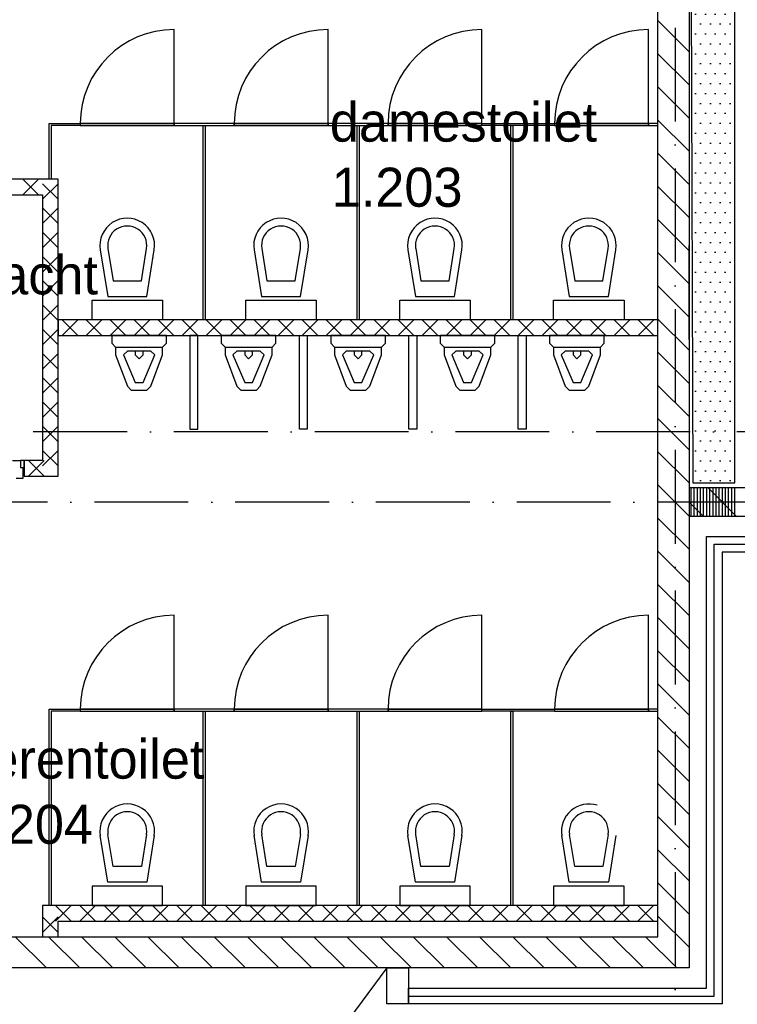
# Model space of a CAD drawing. Header units: millimetres. Extents: x 84333 to 241285, y -2244 to 84291.
# Tile 57 of 74: x 186126 to 190715, y 38363 to 44661. Entities that reach past the tile are written whole.
import ezdxf
from ezdxf.enums import TextEntityAlignment as Align

# ---------------------------------------------------------------- set-up
doc = ezdxf.new("R2010")
doc.units = ezdxf.units.MM
doc.header["$LTSCALE"] = 100
doc.linetypes.add('DASHDOT', pattern=[9, 6, -1.5, 0, -1.5])
doc.linetypes.add('HIDDEN', pattern=[9.525, 6.35, -3.175])
for name, color, linetype in [('AFDELING', 4, 'CONTINUOUS'), ('AL$1----_ALGEMEEN', 7, 'CONTINUOUS'), ('AL$7----_STRAMIEN', 1, 'DASHDOT'), ('AL21----_BUITENWAND', 4, 'CONTINUOUS'), ('AL22----_BINNENWAND', 7, 'CONTINUOUS'), ('AL22----_CAMPINGWANDJE', 1, 'CONTINUOUS'), ('AL23----_VLOEREN', 4, 'CONTINUOUS'), ('AL28----_KONSTRUKTIE', 3, 'CONTINUOUS'), ('AL31----_BUITENKOZ', 7, 'CONTINUOUS'), ('AL32----_BINNENKOZ', 7, 'CONTINUOUS'), ('AL32----_DRAAIRICHTING', 1, 'CONTINUOUS'), ('AL74----_INRSANITAIR', 7, 'CONTINUOUS'), ('ALXA1---_RASTER50', 12, 'CONTINUOUS'), ('ALXA3---_VOLZWART', 14, 'CONTINUOUS'), ('ALXA7---_KALKZVUIL', 1, 'CONTINUOUS'), ('ALXAB---_PREFABBETON', 1, 'CONTINUOUS'), ('BOUW', 8, 'CONTINUOUS'), ('EL6441--_DATACOM', 3, 'CONTINUOUS'), ('KABELGGOOT1', 8, 'CONTINUOUS')]:
    doc.layers.add(name, color=color, linetype=linetype)
doc.styles.add('BURO-025', font='BUROFONT.shx', dxfattribs={"height": 250})
doc.styles.add('TECHNIC', font='technic_.ttf')

# ---------------------------------------------------------------- blocks, each defined once
blk = doc.blocks.new('A$C13e6995e')
at = {"layer": 'KABELGGOOT1'}
h = blk.add_hatch(dxfattribs=at)
h.set_pattern_fill('DOTS', color=256, scale=40, style=0)
h.set_pattern_definition([(8e-14, (39793.956, 199192.7), (31.75, 63.5), [0, -63.5])])
h.paths.add_polyline_path([(106367.3, 48821.3), (106080.1, 48821.3), (106087.1, 46844.5), (106367.3, 46844.5)])
h.paths.add_polyline_path([(106367.3, 46844.5), (106087.1, 46844.5), (106093.7, 44958.7), (106367.3, 44958.7)])
h.paths.add_polyline_path([(106367.3, 44958.7), (106093.7, 44958.7), (106097.3, 43942.2), (106367.3, 43942.2)])
at = {"layer": 'AL$1----_ALGEMEEN', "color": 8, "linetype": 'HIDDEN'}
blk.add_line((106074.9, 44860), (106074.9, 45460), dxfattribs=at)
at = {"layer": 'AL$7----_STRAMIEN', "color": 1}
for p, q in [((105984.9, 79257.4), (105984.9, 9360)), ((151985.1, 44270), (8890.5, 44270)), ((152376.7, 43820), (9683.8, 43820))]:
    blk.add_line(p, q, dxfattribs=at)
at = {"layer": 'AL21----_BUITENWAND', "color": 8}
for p, q in [((106184.9, 40710), (106184.9, 43600)), ((106184.9, 43600), (108069.9, 43600)), ((108169.9, 43500), (106284.9, 43500)), ((106284.9, 43500), (106284.9, 40610)), ((104279.8, 40710), (106184.9, 40710)), ((104279.8, 40610), (104279.8, 40710)), ((106284.9, 40610), (104279.8, 40610))]:
    blk.add_line(p, q, dxfattribs=at)
at = {"layer": 'AL22----_BINNENWAND', "color": 8}
for p, q in [((102038.9, 45885.5), (99924.9, 45885.5)), ((102038.9, 43985.5), (102038.9, 45885.5)), ((99924.9, 45785.5), (101938.9, 45785.5)), ((101938.9, 45785.5), (101938.9, 44085.5)), ((105874.9, 44985.5), (102038.9, 44985.5)), ((102038.9, 44985.5), (102038.9, 44885.5)), ((105874.9, 44885.5), (105874.9, 44985.5)), ((102038.9, 44885.5), (105874.9, 44885.5)), ((101938.9, 44085.5), (101821.4, 44085.5)), ((101821.4, 44085.5), (101821.4, 43985.5)), ((101821.4, 43985.5), (102038.9, 43985.5)), ((105874.9, 41239), (101938.7, 41239)), ((101938.7, 41239), (101938.7, 41040)), ((105874.9, 41139), (105874.9, 41239)), ((102038.7, 41040), (102038.7, 41139)), ((102038.7, 41139), (105874.9, 41139)), ((101938.7, 41040), (102038.7, 41040))]:
    blk.add_line(p, q, dxfattribs=at)
at = {"layer": 'AL22----_CAMPINGWANDJE', "color": 8}
for p, q in [((101982.4, 45885.5), (101982.4, 46242)), ((101982.4, 46242), (102180.9, 46242)), ((102180.9, 46229), (101995.4, 46229)), ((101995.4, 46229), (101995.4, 45885.5)), ((102180.9, 46242), (102180.9, 46229)), ((102966.4, 44985.5), (102966.4, 46229)), ((102966.4, 46229), (102979.4, 46229)), ((102979.4, 46229), (102979.4, 44985.5)), ((103950.4, 44985.5), (103950.4, 46229)), ((103950.4, 46229), (103963.4, 46229)), ((103963.4, 46229), (103963.4, 44985.5)), ((104748.9, 46229), (104748.9, 46242)), ((104748.9, 46242), (105213.9, 46242)), ((105213.9, 46229), (104748.9, 46229)), ((104934.4, 44985.5), (104934.4, 46229)), ((104934.4, 46229), (104947.4, 46229)), ((104947.4, 46229), (104947.4, 44985.5)), ((105213.9, 46242), (105213.9, 46229)), ((105873.9, 46242), (105813.9, 46242)), ((105813.9, 46242), (105813.9, 46229)), ((105813.9, 46229), (105873.9, 46229)), ((105873.9, 46229), (105873.9, 46242)), ((101995.4, 45885.5), (101982.4, 45885.5)), ((102979.4, 44985.5), (102966.4, 44985.5)), ((103963.4, 44985.5), (103950.4, 44985.5)), ((104947.4, 44985.5), (104934.4, 44985.5)), ((101982.4, 41239), (101982.4, 42495.5)), ((101982.4, 42495.5), (102180.9, 42495.5)), ((102180.9, 42482.5), (101995.4, 42482.5)), ((101995.4, 42482.5), (101995.4, 41239)), ((102180.9, 42495.5), (102180.9, 42482.5)), ((102966.4, 41239), (102966.4, 42482.5)), ((102966.4, 42482.5), (102979.4, 42482.5)), ((102979.4, 42482.5), (102979.4, 41239)), ((103950.4, 41239), (103950.4, 42482.5)), ((103950.4, 42482.5), (103963.4, 42482.5)), ((103963.4, 42482.5), (103963.4, 41239)), ((104748.9, 42482.5), (104748.9, 42495.5)), ((104748.9, 42495.5), (105213.9, 42495.5)), ((105213.9, 42482.5), (104748.9, 42482.5)), ((104934.4, 41239), (104934.4, 42482.5)), ((104934.4, 42482.5), (104947.4, 42482.5)), ((104947.4, 42482.5), (104947.4, 41239)), ((105213.9, 42495.5), (105213.9, 42482.5)), ((105873.9, 42495.5), (105813.9, 42495.5)), ((105813.9, 42495.5), (105813.9, 42482.5)), ((105813.9, 42482.5), (105873.9, 42482.5)), ((105873.9, 42482.5), (105873.9, 42495.5)), ((101995.4, 41239), (101982.4, 41239)), ((102979.4, 41239), (102966.4, 41239)), ((103963.4, 41239), (103950.4, 41239)), ((104947.4, 41239), (104934.4, 41239))]:
    blk.add_line(p, q, dxfattribs=at)
at = {"layer": 'AL23----_VLOEREN', "color": 8}
blk.add_line((104140.8, 40840), (100713.9, 36232.4), dxfattribs=at)
at = {"layer": 'AL28----_KONSTRUKTIE', "color": 8, "linetype": 'Continuous'}
for p, q in [((106074.9, 50440), (106074.9, 40840)), ((105874.9, 41040), (105874.9, 50240)), ((108077.6, 43910), (106074.9, 43910)), ((106074.9, 43910), (106074.9, 43730)), ((106074.9, 43730), (108169.9, 43730)), ((99924.9, 41040), (105874.9, 41040)), ((106074.9, 40840), (99724.9, 40840))]:
    blk.add_line(p, q, dxfattribs=at)
at = {"layer": 'AL31----_BUITENKOZ', "color": 8}
for p, q in [((104140.8, 40610), (104140.8, 40840)), ((104140.8, 40840), (104279.8, 40840)), ((104279.8, 40840), (104279.8, 40610)), ((104279.8, 40610), (104140.8, 40610))]:
    blk.add_line(p, q, dxfattribs=at)
at = {"layer": 'AL32----_BINNENKOZ', "color": 8}
for p, q in [((102780.9, 46242), (102180.9, 46242)), ((102180.9, 46242), (102180.9, 46229)), ((102180.9, 46229), (102780.9, 46229)), ((102780.9, 46229), (102780.9, 46242)), ((103764.9, 46242), (103164.9, 46242)), ((103164.9, 46242), (103164.9, 46229)), ((103164.9, 46229), (103764.9, 46229)), ((103764.9, 46229), (103764.9, 46242)), ((104748.9, 46242), (104148.9, 46242)), ((104148.9, 46242), (104148.9, 46229)), ((104148.9, 46229), (104748.9, 46229)), ((104748.9, 46229), (104748.9, 46242)), ((105813.9, 46242), (105213.9, 46242)), ((105213.9, 46242), (105213.9, 46229)), ((105213.9, 46229), (105813.9, 46229)), ((105813.9, 46229), (105813.9, 46242)), ((101746.4, 44085.5), (101798.4, 44085.5)), ((101821.4, 44085.5), (101798.4, 44085.5)), ((101798.4, 44085.5), (101798.4, 44041.5)), ((101821.4, 44041.5), (101821.4, 44085.5)), ((101798.4, 44041.5), (101821.4, 44041.5)), ((101798.4, 44041.5), (101813.4, 44041.5)), ((101813.4, 44041.5), (101813.4, 43971.5)), ((101813.4, 43971.5), (101771.4, 43971.5)), ((102780.9, 42495.5), (102180.9, 42495.5)), ((102180.9, 42495.5), (102180.9, 42482.5)), ((102180.9, 42482.5), (102780.9, 42482.5)), ((102780.9, 42482.5), (102780.9, 42495.5)), ((103764.9, 42495.5), (103164.9, 42495.5)), ((103164.9, 42495.5), (103164.9, 42482.5)), ((103164.9, 42482.5), (103764.9, 42482.5)), ((103764.9, 42482.5), (103764.9, 42495.5)), ((104748.9, 42495.5), (104148.9, 42495.5)), ((104148.9, 42495.5), (104148.9, 42482.5)), ((104148.9, 42482.5), (104748.9, 42482.5)), ((104748.9, 42482.5), (104748.9, 42495.5)), ((105813.9, 42495.5), (105213.9, 42495.5)), ((105213.9, 42495.5), (105213.9, 42482.5)), ((105213.9, 42482.5), (105813.9, 42482.5)), ((105813.9, 42482.5), (105813.9, 42495.5))]:
    blk.add_line(p, q, dxfattribs=at)
at = {"layer": 'AL32----_DRAAIRICHTING', "color": 8}
for p, q in [((102780.9, 46242), (102780.9, 46842)), ((103764.9, 46242), (103764.9, 46842)), ((104748.9, 46242), (104748.9, 46842)), ((105813.9, 46242), (105813.9, 46842)), ((102180.9, 46242), (102780.9, 46242)), ((102780.9, 46242), (102780.9, 46229)), ((103164.9, 46242), (102780.9, 46242)), ((102780.9, 46229), (103164.9, 46229)), ((103164.9, 46242), (103764.9, 46242)), ((103164.9, 46229), (103164.9, 46242)), ((103764.9, 46242), (103764.9, 46229)), ((104148.9, 46242), (103764.9, 46242)), ((103764.9, 46229), (104148.9, 46229)), ((104148.9, 46242), (104748.9, 46242)), ((104148.9, 46229), (104148.9, 46242)), ((105213.9, 46242), (105813.9, 46242)), ((102780.9, 42495.5), (102780.9, 43095.5)), ((103764.9, 42495.5), (103764.9, 43095.5)), ((104748.9, 42495.5), (104748.9, 43095.5)), ((105813.9, 42495.5), (105813.9, 43095.5)), ((102180.9, 42495.5), (102780.9, 42495.5)), ((102780.9, 42495.5), (102780.9, 42482.5)), ((103164.9, 42495.5), (102780.9, 42495.5)), ((102780.9, 42482.5), (103164.9, 42482.5)), ((103164.9, 42495.5), (103764.9, 42495.5)), ((103164.9, 42482.5), (103164.9, 42495.5)), ((103764.9, 42495.5), (103764.9, 42482.5)), ((104148.9, 42495.5), (103764.9, 42495.5)), ((103764.9, 42482.5), (104148.9, 42482.5)), ((104148.9, 42495.5), (104748.9, 42495.5)), ((104148.9, 42482.5), (104148.9, 42495.5)), ((105213.9, 42495.5), (105813.9, 42495.5))]:
    blk.add_line(p, q, dxfattribs=at)
for centre in [(102780.9, 46242), (103764.9, 46242), (104748.9, 46242), (105813.9, 46242), (102780.9, 42495.5), (103764.9, 42495.5), (104748.9, 42495.5), (105813.9, 42495.5)]:
    blk.add_arc(centre, 600, 90, 180, dxfattribs=at)
at = {"layer": 'AL74----_INRSANITAIR', "color": 8, "linetype": 'Continuous'}
for p, q in [((102530.9, 45560.5), (102530.9, 45560.5)), ((104498.9, 45560.5), (104498.9, 45560.5)), ((105482.9, 45560.5), (105482.9, 45560.5)), ((102308.2, 45432.7), (102355.9, 45135.5)), ((102357.5, 45440.7), (102390.5, 45235.5)), ((102571.4, 45235.5), (102604.4, 45440.7)), ((102605.9, 45135.5), (102653.7, 45432.7)), ((103292.2, 45432.7), (103339.9, 45135.5)), ((103341.5, 45440.7), (103374.5, 45235.5)), ((103555.4, 45235.5), (103588.4, 45440.7)), ((103589.9, 45135.5), (103637.7, 45432.7)), ((104276.2, 45432.7), (104323.9, 45135.5)), ((104325.5, 45440.7), (104358.5, 45235.5)), ((104539.4, 45235.5), (104572.4, 45440.7)), ((104573.9, 45135.5), (104621.7, 45432.7)), ((105260.2, 45432.7), (105307.9, 45135.5)), ((105309.5, 45440.7), (105342.5, 45235.5)), ((105523.4, 45235.5), (105556.4, 45440.7)), ((105523.4, 45235.5), (105556.4, 45440.7)), ((105557.9, 45135.5), (105605.7, 45432.7)), ((102655.9, 45385.5), (102655.9, 45385.5)), ((103639.9, 45385.5), (103639.9, 45385.5)), ((104623.9, 45385.5), (104623.9, 45385.5)), ((105607.9, 45385.5), (105607.9, 45385.5)), ((105607.9, 45385.5), (105607.9, 45385.5)), ((102390.5, 45235.5), (102571.4, 45235.5)), ((103374.5, 45235.5), (103555.4, 45235.5)), ((104358.5, 45235.5), (104539.4, 45235.5)), ((105342.5, 45235.5), (105523.4, 45235.5)), ((102255.9, 44985.5), (102255.9, 45110.5)), ((102255.9, 45110.5), (102705.9, 45110.5)), ((102355.9, 45135.5), (102605.9, 45135.5)), ((102705.9, 45110.5), (102705.9, 44985.5)), ((103239.9, 44985.5), (103239.9, 45110.5)), ((103239.9, 45110.5), (103689.9, 45110.5)), ((103339.9, 45135.5), (103589.9, 45135.5)), ((103689.9, 45110.5), (103689.9, 44985.5)), ((104223.9, 44985.5), (104223.9, 45110.5)), ((104223.9, 45110.5), (104673.9, 45110.5)), ((104323.9, 45135.5), (104573.9, 45135.5)), ((104673.9, 45110.5), (104673.9, 44985.5)), ((105207.9, 44985.5), (105207.9, 45110.5)), ((105207.9, 45110.5), (105657.9, 45110.5)), ((105307.9, 45135.5), (105557.9, 45135.5)), ((105657.9, 45110.5), (105657.9, 44985.5)), ((102705.9, 44985.5), (102255.9, 44985.5)), ((103689.9, 44985.5), (103239.9, 44985.5)), ((104673.9, 44985.5), (104223.9, 44985.5)), ((105657.9, 44985.5), (105207.9, 44985.5)), ((102381.9, 44885.5), (102381.9, 44835.5)), ((102731.9, 44885.5), (102381.9, 44885.5)), ((102731.9, 44835.5), (102731.9, 44885.5)), ((103081.9, 44885.5), (103081.9, 44835.5)), ((103431.9, 44885.5), (103081.9, 44885.5)), ((103431.9, 44835.5), (103431.9, 44885.5)), ((103781.9, 44885.5), (103781.9, 44835.5)), ((104131.9, 44885.5), (103781.9, 44885.5)), ((104131.9, 44835.5), (104131.9, 44885.5)), ((104481.9, 44885.5), (104481.9, 44835.5)), ((104831.9, 44885.5), (104481.9, 44885.5)), ((104831.9, 44835.5), (104831.9, 44885.5)), ((105181.9, 44885.5), (105181.9, 44835.5)), ((105531.9, 44885.5), (105181.9, 44885.5)), ((105531.9, 44835.5), (105531.9, 44885.5)), ((102381.9, 44835.5), (102406.9, 44810.5)), ((102406.9, 44810.5), (102406.9, 44760.5)), ((102406.9, 44810.5), (102406.9, 44810.5)), ((102406.9, 44810.5), (102706.9, 44810.5)), ((102481.9, 44785.5), (102456.9, 44760.5)), ((102631.9, 44785.5), (102481.9, 44785.5)), ((102531.9, 44785.5), (102531.9, 44760.5)), ((102581.9, 44760.5), (102581.9, 44785.5)), ((102656.9, 44760.5), (102631.9, 44785.5)), ((102706.9, 44810.5), (102731.9, 44835.5)), ((102706.9, 44760.5), (102706.9, 44810.5)), ((103081.9, 44835.5), (103106.9, 44810.5)), ((103106.9, 44810.5), (103106.9, 44760.5)), ((103106.9, 44810.5), (103106.9, 44810.5)), ((103106.9, 44810.5), (103406.9, 44810.5)), ((103181.9, 44785.5), (103156.9, 44760.5)), ((103331.9, 44785.5), (103181.9, 44785.5)), ((103231.9, 44785.5), (103231.9, 44760.5)), ((103281.9, 44760.5), (103281.9, 44785.5)), ((103356.9, 44760.5), (103331.9, 44785.5)), ((103406.9, 44810.5), (103431.9, 44835.5)), ((103406.9, 44760.5), (103406.9, 44810.5)), ((103781.9, 44835.5), (103806.9, 44810.5)), ((103806.9, 44810.5), (103806.9, 44760.5)), ((103806.9, 44810.5), (103806.9, 44810.5)), ((103806.9, 44810.5), (104106.9, 44810.5)), ((103881.9, 44785.5), (103856.9, 44760.5)), ((104031.9, 44785.5), (103881.9, 44785.5)), ((103931.9, 44785.5), (103931.9, 44760.5)), ((103981.9, 44760.5), (103981.9, 44785.5)), ((104056.9, 44760.5), (104031.9, 44785.5)), ((104106.9, 44810.5), (104131.9, 44835.5)), ((104106.9, 44760.5), (104106.9, 44810.5)), ((104481.9, 44835.5), (104506.9, 44810.5)), ((104506.9, 44810.5), (104506.9, 44760.5)), ((104506.9, 44810.5), (104506.9, 44810.5)), ((104506.9, 44810.5), (104806.9, 44810.5)), ((104581.9, 44785.5), (104556.9, 44760.5)), ((104731.9, 44785.5), (104581.9, 44785.5)), ((104631.9, 44785.5), (104631.9, 44760.5)), ((104681.9, 44760.5), (104681.9, 44785.5)), ((104756.9, 44760.5), (104731.9, 44785.5)), ((104806.9, 44810.5), (104831.9, 44835.5)), ((104806.9, 44760.5), (104806.9, 44810.5)), ((105181.9, 44835.5), (105206.9, 44810.5)), ((105206.9, 44810.5), (105206.9, 44760.5)), ((105206.9, 44810.5), (105206.9, 44810.5)), ((105206.9, 44810.5), (105506.9, 44810.5)), ((105281.9, 44785.5), (105256.9, 44760.5)), ((105431.9, 44785.5), (105281.9, 44785.5)), ((105331.9, 44785.5), (105331.9, 44760.5)), ((105381.9, 44760.5), (105381.9, 44785.5)), ((105456.9, 44760.5), (105431.9, 44785.5)), ((105506.9, 44810.5), (105531.9, 44835.5)), ((105506.9, 44760.5), (105506.9, 44810.5)), ((102406.9, 44760.5), (102481.9, 44560.5)), ((102456.9, 44760.5), (102531.9, 44585.5)), ((102456.9, 44760.5), (102456.9, 44760.5)), ((102531.9, 44760.5), (102556.9, 44735.5)), ((102556.9, 44735.5), (102581.9, 44760.5)), ((102581.9, 44585.5), (102656.9, 44760.5)), ((102631.9, 44560.5), (102706.9, 44760.5)), ((103106.9, 44760.5), (103181.9, 44560.5)), ((103156.9, 44760.5), (103231.9, 44585.5)), ((103156.9, 44760.5), (103156.9, 44760.5)), ((103231.9, 44760.5), (103256.9, 44735.5)), ((103256.9, 44735.5), (103281.9, 44760.5)), ((103281.9, 44585.5), (103356.9, 44760.5)), ((103331.9, 44560.5), (103406.9, 44760.5)), ((103806.9, 44760.5), (103881.9, 44560.5)), ((103856.9, 44760.5), (103931.9, 44585.5)), ((103856.9, 44760.5), (103856.9, 44760.5)), ((103931.9, 44760.5), (103956.9, 44735.5)), ((103956.9, 44735.5), (103981.9, 44760.5)), ((103981.9, 44585.5), (104056.9, 44760.5)), ((104031.9, 44560.5), (104106.9, 44760.5)), ((104506.9, 44760.5), (104581.9, 44560.5)), ((104556.9, 44760.5), (104631.9, 44585.5)), ((104556.9, 44760.5), (104556.9, 44760.5)), ((104631.9, 44760.5), (104656.9, 44735.5)), ((104656.9, 44735.5), (104681.9, 44760.5)), ((104681.9, 44585.5), (104756.9, 44760.5)), ((104731.9, 44560.5), (104806.9, 44760.5)), ((105206.9, 44760.5), (105281.9, 44560.5)), ((105256.9, 44760.5), (105331.9, 44585.5)), ((105256.9, 44760.5), (105256.9, 44760.5)), ((105331.9, 44760.5), (105356.9, 44735.5)), ((105356.9, 44735.5), (105381.9, 44760.5)), ((105381.9, 44585.5), (105456.9, 44760.5)), ((105431.9, 44560.5), (105506.9, 44760.5)), ((102481.9, 44560.5), (102481.9, 44560.5)), ((102481.9, 44560.5), (102506.9, 44535.5)), ((102506.9, 44535.5), (102606.9, 44535.5)), ((102531.9, 44585.5), (102581.9, 44585.5)), ((102606.9, 44535.5), (102631.9, 44560.5)), ((102606.9, 44535.5), (102606.9, 44535.5)), ((103181.9, 44560.5), (103181.9, 44560.5)), ((103181.9, 44560.5), (103206.9, 44535.5)), ((103206.9, 44535.5), (103306.9, 44535.5)), ((103231.9, 44585.5), (103281.9, 44585.5)), ((103306.9, 44535.5), (103331.9, 44560.5)), ((103306.9, 44535.5), (103306.9, 44535.5)), ((103881.9, 44560.5), (103881.9, 44560.5)), ((103881.9, 44560.5), (103906.9, 44535.5)), ((103906.9, 44535.5), (104006.9, 44535.5)), ((103931.9, 44585.5), (103981.9, 44585.5)), ((104006.9, 44535.5), (104031.9, 44560.5)), ((104006.9, 44535.5), (104006.9, 44535.5)), ((104581.9, 44560.5), (104581.9, 44560.5)), ((104581.9, 44560.5), (104606.9, 44535.5)), ((104606.9, 44535.5), (104706.9, 44535.5)), ((104631.9, 44585.5), (104681.9, 44585.5)), ((104706.9, 44535.5), (104731.9, 44560.5)), ((104706.9, 44535.5), (104706.9, 44535.5)), ((105281.9, 44560.5), (105281.9, 44560.5)), ((105281.9, 44560.5), (105306.9, 44535.5)), ((105306.9, 44535.5), (105406.9, 44535.5)), ((105331.9, 44585.5), (105381.9, 44585.5)), ((105406.9, 44535.5), (105431.9, 44560.5)), ((105406.9, 44535.5), (105406.9, 44535.5)), ((102430.9, 41814), (102430.9, 41814)), ((103414.9, 41814), (103414.9, 41814)), ((104398.9, 41814), (104398.9, 41814)), ((105382.9, 41814), (105382.9, 41814)), ((102390.5, 41489), (102357.5, 41694.2)), ((102604.4, 41694.2), (102571.4, 41489)), ((103374.5, 41489), (103341.5, 41694.2)), ((103588.4, 41694.2), (103555.4, 41489)), ((104358.5, 41489), (104325.5, 41694.2)), ((104572.4, 41694.2), (104539.4, 41489)), ((105342.5, 41489), (105309.5, 41694.2)), ((105556.4, 41694.2), (105523.4, 41489)), ((102305.9, 41639), (102305.9, 41639)), ((102355.9, 41389), (102308.2, 41686.3)), ((102653.7, 41686.3), (102605.9, 41389)), ((103289.9, 41639), (103289.9, 41639)), ((103339.9, 41389), (103292.2, 41686.3)), ((103637.7, 41686.3), (103589.9, 41389)), ((104273.9, 41639), (104273.9, 41639)), ((104323.9, 41389), (104276.2, 41686.3)), ((104621.7, 41686.3), (104573.9, 41389)), ((105257.9, 41639), (105257.9, 41639)), ((105307.9, 41389), (105260.2, 41686.3)), ((105605.7, 41686.3), (105557.9, 41389)), ((102571.4, 41489), (102390.5, 41489)), ((103555.4, 41489), (103374.5, 41489)), ((104539.4, 41489), (104358.5, 41489)), ((105523.4, 41489), (105342.5, 41489)), ((102605.9, 41389), (102355.9, 41389)), ((103589.9, 41389), (103339.9, 41389)), ((104573.9, 41389), (104323.9, 41389)), ((105557.9, 41389), (105307.9, 41389)), ((102705.9, 41364), (102255.9, 41364)), ((102255.9, 41364), (102255.9, 41239)), ((102705.9, 41239), (102705.9, 41364)), ((103689.9, 41364), (103239.9, 41364)), ((103239.9, 41364), (103239.9, 41239)), ((103689.9, 41239), (103689.9, 41364)), ((104673.9, 41364), (104223.9, 41364)), ((104223.9, 41364), (104223.9, 41239)), ((104673.9, 41239), (104673.9, 41364)), ((105657.9, 41364), (105207.9, 41364)), ((105207.9, 41364), (105207.9, 41239)), ((105657.9, 41239), (105657.9, 41364)), ((102255.9, 41239), (102705.9, 41239)), ((103239.9, 41239), (103689.9, 41239)), ((104223.9, 41239), (104673.9, 41239)), ((105207.9, 41239), (105657.9, 41239))]:
    blk.add_line(p, q, dxfattribs=at)
at = {"layer": 'AL74----_INRSANITAIR', "color": 8}
for p, q in [((102931.9, 44885.5), (102881.9, 44885.5)), ((102881.9, 44885.5), (102881.9, 44285.5)), ((102931.9, 44285.5), (102931.9, 44885.5)), ((103581.9, 44285.5), (103581.9, 44885.5)), ((103581.9, 44885.5), (103631.9, 44885.5)), ((103631.9, 44885.5), (103631.9, 44285.5)), ((104281.9, 44285.5), (104281.9, 44885.5)), ((104281.9, 44885.5), (104331.9, 44885.5)), ((104331.9, 44885.5), (104331.9, 44285.5)), ((104981.9, 44285.5), (104981.9, 44885.5)), ((104981.9, 44885.5), (105031.9, 44885.5)), ((105031.9, 44885.5), (105031.9, 44285.5)), ((102881.9, 44285.5), (102931.9, 44285.5)), ((103631.9, 44285.5), (103581.9, 44285.5)), ((104331.9, 44285.5), (104281.9, 44285.5)), ((105031.9, 44285.5), (104981.9, 44285.5))]:
    blk.add_line(p, q, dxfattribs=at)
at = {"layer": 'AL74----_INRSANITAIR', "color": 8, "linetype": 'Continuous'}
for centre, radius, start in [((102480.9, 45460.5), 175, 350.86729), ((103464.9, 45460.5), 175, 350.86729), ((104448.9, 45460.5), 175, 350.86729), ((105432.9, 45460.5), 175, 350.86729), ((102480.9, 45460.5), 125, 350.86729), ((103464.9, 45460.5), 125, 350.86729), ((104448.9, 45460.5), 125, 350.86729), ((105432.9, 45460.5), 125, 350.86729), ((102480.9, 41714), 175, 350.86729), ((103464.9, 41714), 175, 350.86729), ((104448.9, 41714), 175, 350.86729), ((105432.9, 41714), 175, 71.96855), ((102480.9, 41714), 125, 350.86729), ((103464.9, 41714), 125, 350.86729), ((104448.9, 41714), 125, 350.86729), ((105432.9, 41714), 125, 350.86729)]:
    blk.add_arc(centre, radius, start, 189.13271, dxfattribs=at)
at = {"layer": 'ALXA1---_RASTER50', "color": 8}
for p, q in [((106087.1, 43730), (106087.1, 43910)), ((106107.1, 43730), (106107.1, 43910)), ((106127.1, 43730), (106127.1, 43910)), ((106147.1, 43730), (106147.1, 43910)), ((106167.1, 43730), (106167.1, 43910)), ((106187.1, 43730), (106187.1, 43910)), ((106207.1, 43730), (106207.1, 43910)), ((106227.1, 43730), (106227.1, 43910)), ((106247.1, 43730), (106247.1, 43910)), ((106267.1, 43730), (106267.1, 43910)), ((106287.1, 43730), (106287.1, 43910)), ((106307.1, 43730), (106307.1, 43910)), ((106327.1, 43730), (106327.1, 43910)), ((106347.1, 43730), (106347.1, 43910)), ((106367.1, 43730), (106367.1, 43910))]:
    blk.add_line(p, q, dxfattribs=at)
at = {"layer": 'ALXA3---_VOLZWART', "color": 8}
for p, q in [((106234.9, 40660), (106234.9, 43550)), ((106234.9, 43550), (108119.9, 43550)), ((104279.8, 40660), (106234.9, 40660))]:
    blk.add_line(p, q, dxfattribs=at)
at = {"layer": 'ALXA7---_KALKZVUIL', "color": 8}
for p, q in [((101813.2, 45785.5), (101913.2, 45885.5)), ((101913.2, 45785.5), (101813.2, 45885.5)), ((101938.9, 45856.2), (102038.9, 45756.2)), ((101938.9, 45756.2), (102038.9, 45856.2)), ((101938.9, 45701.2), (102038.9, 45601.2)), ((101938.9, 45601.2), (102038.9, 45701.2)), ((101938.9, 45546.1), (102038.9, 45446.1)), ((101938.9, 45446.1), (102038.9, 45546.1)), ((101938.9, 45391.1), (102038.9, 45291.1)), ((101938.9, 45291.1), (102038.9, 45391.1)), ((101938.9, 45236), (102038.9, 45136)), ((101938.9, 45136), (102038.9, 45236)), ((101938.9, 45081), (102038.9, 44981)), ((101938.9, 44981), (102038.9, 45081)), ((102065.7, 44885.5), (102165.7, 44985.5)), ((102165.7, 44885.5), (102065.7, 44985.5)), ((102219.1, 44885.5), (102319.1, 44985.5)), ((102319.1, 44885.5), (102219.1, 44985.5)), ((102372.5, 44885.5), (102472.5, 44985.5)), ((102472.5, 44885.5), (102372.5, 44985.5)), ((102526, 44885.5), (102626, 44985.5)), ((102626, 44885.5), (102526, 44985.5)), ((102679.4, 44885.5), (102779.4, 44985.5)), ((102779.4, 44885.5), (102679.4, 44985.5)), ((102832.9, 44885.5), (102932.9, 44985.5)), ((102932.9, 44885.5), (102832.9, 44985.5)), ((102986.3, 44885.5), (103086.3, 44985.5)), ((103086.3, 44885.5), (102986.3, 44985.5)), ((103139.7, 44885.5), (103239.7, 44985.5)), ((103239.7, 44885.5), (103139.7, 44985.5)), ((103293.2, 44885.5), (103393.2, 44985.5)), ((103393.2, 44885.5), (103293.2, 44985.5)), ((103446.6, 44885.5), (103546.6, 44985.5)), ((103546.6, 44885.5), (103446.6, 44985.5)), ((103600.1, 44885.5), (103700.1, 44985.5)), ((103700.1, 44885.5), (103600.1, 44985.5)), ((103753.5, 44885.5), (103853.5, 44985.5)), ((103853.5, 44885.5), (103753.5, 44985.5)), ((103906.9, 44885.5), (104006.9, 44985.5)), ((104006.9, 44885.5), (103906.9, 44985.5)), ((104060.4, 44885.5), (104160.4, 44985.5)), ((104160.4, 44885.5), (104060.4, 44985.5)), ((104213.8, 44885.5), (104313.8, 44985.5)), ((104313.8, 44885.5), (104213.8, 44985.5)), ((104367.3, 44885.5), (104467.3, 44985.5)), ((104467.3, 44885.5), (104367.3, 44985.5)), ((104520.7, 44885.5), (104620.7, 44985.5)), ((104620.7, 44885.5), (104520.7, 44985.5)), ((104674.1, 44885.5), (104774.1, 44985.5)), ((104774.1, 44885.5), (104674.1, 44985.5)), ((104827.6, 44885.5), (104927.6, 44985.5)), ((104927.6, 44885.5), (104827.6, 44985.5)), ((104981, 44885.5), (105081, 44985.5)), ((105081, 44885.5), (104981, 44985.5)), ((105134.5, 44885.5), (105234.5, 44985.5)), ((105234.5, 44885.5), (105134.5, 44985.5)), ((105287.9, 44885.5), (105387.9, 44985.5)), ((105387.9, 44885.5), (105287.9, 44985.5)), ((105441.3, 44885.5), (105541.3, 44985.5)), ((105541.3, 44885.5), (105441.3, 44985.5)), ((105594.8, 44885.5), (105694.8, 44985.5)), ((105694.8, 44885.5), (105594.8, 44985.5)), ((105748.2, 44885.5), (105848.2, 44985.5)), ((105848.2, 44885.5), (105748.2, 44985.5)), ((101938.9, 44925.9), (102038.9, 44825.9)), ((101938.9, 44825.9), (102038.9, 44925.9)), ((101938.9, 44770.8), (102038.9, 44670.8)), ((101938.9, 44670.8), (102038.9, 44770.8)), ((101938.9, 44615.8), (102038.9, 44515.8)), ((101938.9, 44515.8), (102038.9, 44615.8)), ((101938.9, 44460.7), (102038.9, 44360.7)), ((101938.9, 44360.7), (102038.9, 44460.7)), ((101938.9, 44305.7), (102038.9, 44205.7)), ((101938.9, 44205.7), (102038.9, 44305.7)), ((101938.9, 44150.6), (102038.9, 44050.6)), ((101938.9, 44050.6), (102038.9, 44150.6)), ((101949, 44085.5), (101849, 43985.5)), ((101849, 44085.5), (101949, 43985.5)), ((102022.5, 41139), (102122.5, 41239)), ((102122.5, 41139), (102022.5, 41239)), ((102177.7, 41139), (102277.7, 41239)), ((102277.7, 41139), (102177.7, 41239)), ((102332.9, 41139), (102432.9, 41239)), ((102432.9, 41139), (102332.9, 41239)), ((102488.1, 41139), (102588.1, 41239)), ((102588.1, 41139), (102488.1, 41239)), ((102643.3, 41139), (102743.3, 41239)), ((102743.3, 41139), (102643.3, 41239)), ((102798.5, 41139), (102898.5, 41239)), ((102898.5, 41139), (102798.5, 41239)), ((102953.7, 41139), (103053.7, 41239)), ((103053.7, 41139), (102953.7, 41239)), ((103108.9, 41139), (103208.9, 41239)), ((103208.9, 41139), (103108.9, 41239)), ((103264.1, 41139), (103364.1, 41239)), ((103364.1, 41139), (103264.1, 41239)), ((103419.3, 41139), (103519.3, 41239)), ((103519.3, 41139), (103419.3, 41239)), ((103574.5, 41139), (103674.5, 41239)), ((103674.5, 41139), (103574.5, 41239)), ((103729.7, 41139), (103829.7, 41239)), ((103829.7, 41139), (103729.7, 41239)), ((103884.9, 41139), (103984.9, 41239)), ((103984.9, 41139), (103884.9, 41239)), ((104040.1, 41139), (104140.1, 41239)), ((104140.1, 41139), (104040.1, 41239)), ((104195.3, 41139), (104295.3, 41239)), ((104295.3, 41139), (104195.3, 41239)), ((104350.5, 41139), (104450.5, 41239)), ((104450.5, 41139), (104350.5, 41239)), ((104505.7, 41139), (104605.7, 41239)), ((104605.7, 41139), (104505.7, 41239)), ((104660.9, 41139), (104760.9, 41239)), ((104760.9, 41139), (104660.9, 41239)), ((104816.1, 41139), (104916.1, 41239)), ((104916.1, 41139), (104816.1, 41239)), ((104971.3, 41139), (105071.3, 41239)), ((105071.3, 41139), (104971.3, 41239)), ((105126.5, 41139), (105226.5, 41239)), ((105226.5, 41139), (105126.5, 41239)), ((105281.7, 41139), (105381.7, 41239)), ((105381.7, 41139), (105281.7, 41239)), ((105436.9, 41139), (105536.9, 41239)), ((105536.9, 41139), (105436.9, 41239)), ((105592.1, 41139), (105692.1, 41239)), ((105692.1, 41139), (105592.1, 41239)), ((105747.3, 41139), (105847.3, 41239)), ((105847.3, 41139), (105747.3, 41239)), ((102038.7, 41067.6), (101938.7, 41167.6)), ((102038.7, 41167.6), (101938.7, 41067.6))]:
    blk.add_line(p, q, dxfattribs=at)
at = {"layer": 'ALXAB---_PREFABBETON', "color": 8}
for p, q in [((106074.9, 46699.9), (105874.9, 46899.9)), ((106074.9, 46487.7), (105874.9, 46687.7)), ((106074.9, 46275.6), (105874.9, 46475.6)), ((106074.9, 46063.5), (105874.9, 46263.5)), ((106074.9, 45851.4), (105874.9, 46051.4)), ((106074.9, 45639.2), (105874.9, 45839.2)), ((106074.9, 45427.1), (105874.9, 45627.1)), ((106074.9, 45215), (105874.9, 45415)), ((106074.9, 45002.8), (105874.9, 45202.8)), ((106074.9, 44790.7), (105874.9, 44990.7)), ((106074.9, 44578.6), (105874.9, 44778.6)), ((106074.9, 44366.4), (105874.9, 44566.4)), ((106074.9, 44154.3), (105874.9, 44354.3)), ((106074.9, 43942.2), (105874.9, 44142.2)), ((106074.9, 43730), (105874.9, 43930)), ((106375.6, 43730), (106195.6, 43910)), ((106163.5, 43730), (106074.9, 43818.5)), ((106074.9, 43517.9), (105874.9, 43717.9)), ((106074.9, 43305.8), (105874.9, 43505.8)), ((106074.9, 43093.6), (105874.9, 43293.6)), ((106074.9, 42881.5), (105874.9, 43081.5)), ((106074.9, 42669.4), (105874.9, 42869.4)), ((106074.9, 42457.2), (105874.9, 42657.2)), ((106074.9, 42245.1), (105874.9, 42445.1)), ((106074.9, 42033), (105874.9, 42233)), ((106074.9, 41820.8), (105874.9, 42020.8)), ((106074.9, 41608.7), (105874.9, 41808.7)), ((106074.9, 41396.6), (105874.9, 41596.6)), ((106074.9, 41184.4), (105874.9, 41384.4)), ((106074.9, 40972.3), (105874.9, 41172.3)), ((101964.6, 40840), (101764.6, 41040)), ((102176.7, 40840), (101976.7, 41040)), ((102388.9, 40840), (102188.9, 41040)), ((102601, 40840), (102401, 41040)), ((102813.1, 40840), (102613.1, 41040)), ((103025.3, 40840), (102825.3, 41040)), ((103237.4, 40840), (103037.4, 41040)), ((103449.5, 40840), (103249.5, 41040)), ((103661.6, 40840), (103461.6, 41040)), ((103873.8, 40840), (103673.8, 41040)), ((104085.9, 40840), (103885.9, 41040)), ((104298, 40840), (104098, 41040)), ((104510.2, 40840), (104310.2, 41040)), ((104722.3, 40840), (104522.3, 41040)), ((104934.4, 40840), (104734.4, 41040)), ((105146.6, 40840), (104946.6, 41040)), ((105358.7, 40840), (105158.7, 41040)), ((105570.8, 40840), (105370.8, 41040)), ((105783, 40840), (105583, 41040)), ((105995.1, 40840), (105795.1, 41040))]:
    blk.add_line(p, q, dxfattribs=at)
at = {"layer": 'KABELGGOOT1'}
for p, q in [((106079.3, 49072.2, 2750), (106097.3, 43942.2, 2750)), ((106367.3, 43942.2, 2750), (106367.3, 49072.2, 2750)), ((106097.3, 43942.2, 2750), (106367.3, 43942.2, 2750))]:
    blk.add_line(p, q, dxfattribs=at)
at = {"layer": 'AFDELING', "color": 8, "style": 'TECHNIC'}
for p in [(92219.2, 54467.7), (58038, 41625.4), (88107.6, 41443.8)]:
    blk.add_attdef('VIDE', text='', height=500, dxfattribs=at).set_placement(p, align=Align.CENTER)
blk.add_attdef('VIDE', text='', height=500, rotation=90, dxfattribs=at).set_placement((75128.7, 25766.1), align=Align.CENTER)
at = {"layer": 'BOUW', "style": 'BURO-025'}
for s, p in [('damestoilet', (103776.6, 46125.1)), ('1.203', (103788.5, 45708.4)), ('E-schacht', (100807.5, 45148)), ('herentoilet', (101413.5, 42050.8)), ('1.204', (101425.4, 41634))]:
    blk.add_text(s, height=250, dxfattribs=at).set_placement(p)

msp = doc.modelspace()

# ---------------------------------------------------------------- block references
at = {"layer": 'EL6441--_DATACOM'}
msp.add_blockref('A$C13e6995e', (84333, -2244.2), dxfattribs=at)

doc.saveas('drawing.dxf')
